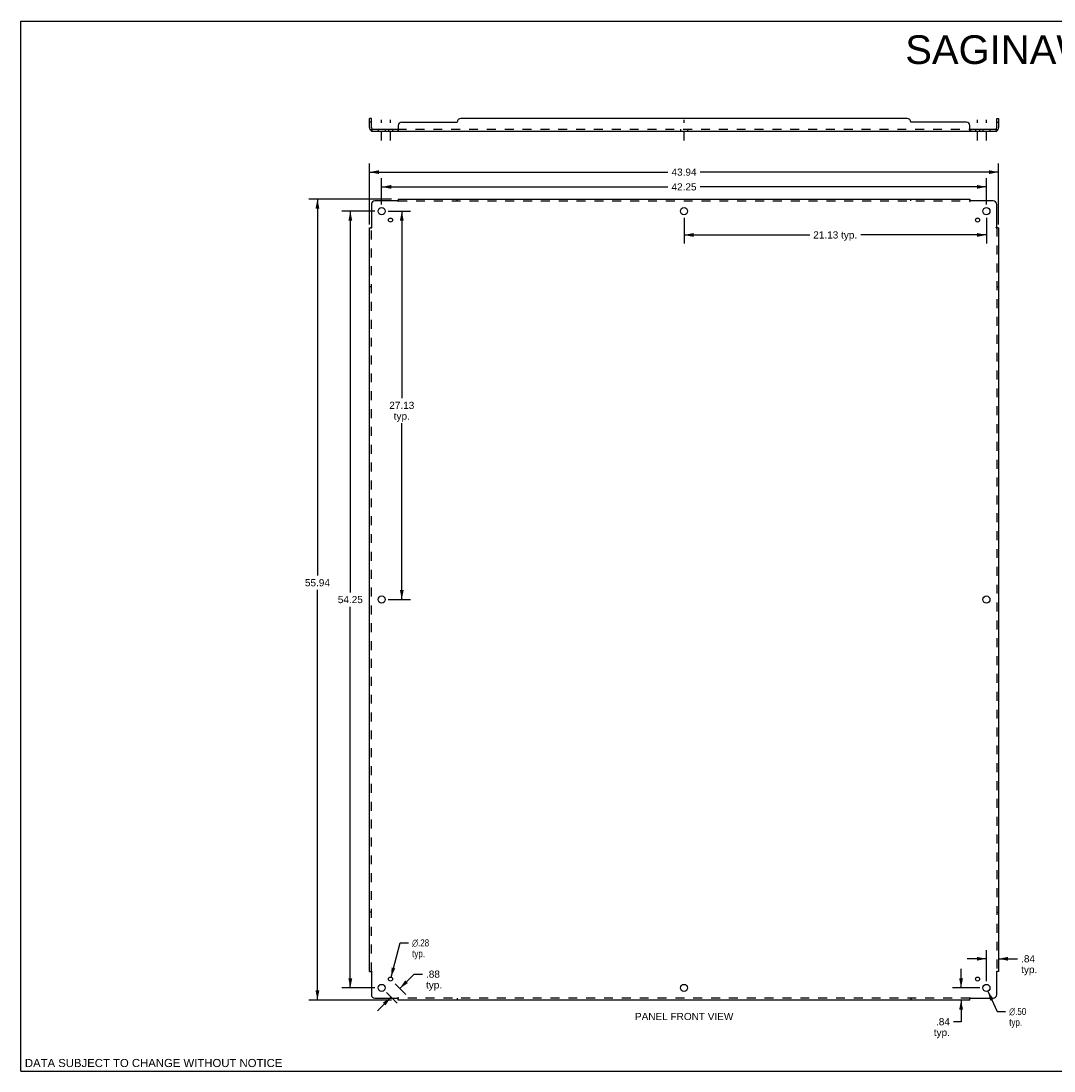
# Model space of a CAD drawing. Header units: inches. Extents: x 0 to 113, y 0 to 73.
# Tile 1 of 2: x 0 to 72, y 0 to 73. Entities that reach past the tile are written whole.
import ezdxf

# ---------------------------------------------------------------- set-up
doc = ezdxf.new("R2010")
doc.units = ezdxf.units.IN
doc.header["$LTSCALE"] = 6.233333
doc.header["$MEASUREMENT"] = 0
doc.linetypes.add('DASHED', pattern=[0.2, 0.1, -0.1])
doc.linetypes.add('HIDDEN', pattern=[0.2, 0.1, -0.1])
doc.layers.get('0').update_dxf_attribs({"linetype": 'CONTINUOUS'})
for name, color, linetype in [('21_WIDE_OR_GREATER', 7, 'CONTINUOUS'), ('DEFAULT_2', 8, 'HIDDEN'), ('DIMENSIONS', 7, 'CONTINUOUS')]:
    doc.layers.add(name, color=color, linetype=linetype)
doc.styles.get("Standard").update_dxf_attribs({"font": 'arial.ttf'})
doc.styles.add('TEXTSTYLE_1', font='gdt', dxfattribs={"width": 0.8})
doc.dimstyles.new('DIMSTYLE_1', dxfattribs={"dimtxt": 0.5, "dimasz": 0.666667, "dimexe": 0.09, "dimexo": 0.07, "dimgap": 0.0375, "dimtad": 0, "dimtih": 1, "dimtoh": 1, "dimzin": 4, "dimdsep": 46, "dimtxsty": 'Standard', "dimblk": '_FILLED', "dimblk1": '_FILLED', "dimblk2": '_FILLED', "dimcen": 0.09, "dimadec": 3, "dimazin": 1, "dimtfac": 1, "dimtdec": 3, "dimtofl": 0, "dimtmove": 0, "dimatfit": 3, "dimldrblk": '_FILLED', "dimfxl": 0, "dimtolj": 1, "dimtzin": 4, "dimarcsym": 0})
doc.dimstyles.new('DIMSTYLE_2', dxfattribs={"dimtxt": 0.5, "dimasz": 0.666667, "dimexe": 0.09, "dimexo": 0.07, "dimgap": 0.09, "dimtad": 0, "dimtih": 1, "dimtoh": 1, "dimzin": 4, "dimdsep": 46, "dimtxsty": 'Standard', "dimblk": '_FILLED', "dimblk1": '_FILLED', "dimblk2": '_FILLED', "dimcen": 0.09, "dimadec": 3, "dimazin": 1, "dimtfac": 1, "dimtdec": 3, "dimtofl": 0, "dimtmove": 0, "dimatfit": 1, "dimldrblk": '_FILLED', "dimfxl": 0, "dimtolj": 1, "dimtzin": 4, "dimarcsym": 0})

# ---------------------------------------------------------------- blocks, each defined once
blk = doc.blocks.new('_FILLED')
at = {"color": 0, "linetype": 'ByBlock'}
blk.add_solid([(0, 0), (-1, 0.2), (-1, -0.2)], dxfattribs=at)
blk = doc.blocks.new('*D1')
at = {"layer": 'DIMENSIONS', "color": 2, "linetype": 'Continuous'}
for p, q in [((25.662, 60.052), (27.203, 60.052)), ((26.603, 60.052), (26.603, 46.989)), ((26.603, 32.927), (26.603, 45.239)), ((25.662, 32.927), (27.203, 32.927))]:
    blk.add_line(p, q, dxfattribs=at)
at = {"layer": 'DIMENSIONS', "color": 2, "linetype": 'Continuous', "xscale": 0.6666666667, "yscale": 0.6666666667, "zscale": 0.6666666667}
for p, rotation in [((26.603, 60.052), 90), ((26.603, 32.927), 270)]:
    blk.add_blockref('_FILLED', p, dxfattribs=dict(at, rotation=rotation))
at = {"layer": 'DIMENSIONS', "color": 2, "linetype": 'Continuous', "insert": (26.603, 46.739), "char_height": 0.5, "width": 1.74721, "attachment_point": 2, "line_spacing_factor": 0.9}
blk.add_mtext('27.13\\Ptyp.', dxfattribs=at)
blk = doc.blocks.new('*D2')
at = {"layer": 'DIMENSIONS', "color": 2, "linetype": 'Continuous'}
for p, q in [((46.321, 59.585), (46.321, 57.791)), ((67.446, 59.585), (67.446, 57.791)), ((46.321, 58.391), (55.101, 58.391)), ((67.446, 58.391), (58.666, 58.391))]:
    blk.add_line(p, q, dxfattribs=at)
at = {"layer": 'DIMENSIONS', "color": 2, "linetype": 'Continuous', "xscale": 0.6666666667, "yscale": 0.6666666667, "zscale": 0.6666666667, "rotation": 180}
blk.add_blockref('_FILLED', (46.321, 58.391), dxfattribs=at)
at = {"layer": 'DIMENSIONS', "color": 2, "linetype": 'Continuous', "xscale": 0.6666666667, "yscale": 0.6666666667, "zscale": 0.6666666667}
blk.add_blockref('_FILLED', (67.446, 58.391), dxfattribs=at)
at = {"layer": 'DIMENSIONS', "color": 2, "linetype": 'Continuous', "insert": (56.883, 58.641), "char_height": 0.5, "width": 3.06506, "attachment_point": 2, "line_spacing_factor": 0.9}
blk.add_mtext('21.13 typ.', dxfattribs=at)
blk = doc.blocks.new('*D3')
at = {"layer": 'DIMENSIONS', "color": 2, "linetype": 'Continuous'}
for p, q in [((25.196, 60.518), (25.196, 62.348)), ((67.446, 60.518), (67.446, 62.348)), ((25.196, 61.748), (45.197, 61.748)), ((67.446, 61.748), (47.444, 61.748))]:
    blk.add_line(p, q, dxfattribs=at)
at = {"layer": 'DIMENSIONS', "color": 2, "linetype": 'Continuous', "xscale": 0.6666666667, "yscale": 0.6666666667, "zscale": 0.6666666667, "rotation": 180}
blk.add_blockref('_FILLED', (25.196, 61.748), dxfattribs=at)
at = {"layer": 'DIMENSIONS', "color": 2, "linetype": 'Continuous', "xscale": 0.6666666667, "yscale": 0.6666666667, "zscale": 0.6666666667}
blk.add_blockref('_FILLED', (67.446, 61.748), dxfattribs=at)
at = {"layer": 'DIMENSIONS', "color": 2, "linetype": 'Continuous', "insert": (46.321, 61.998), "char_height": 0.5, "width": 1.74721, "attachment_point": 2, "line_spacing_factor": 0.9}
blk.add_mtext('42.25', dxfattribs=at)
blk = doc.blocks.new('*D4')
at = {"layer": 'DIMENSIONS', "color": 2, "linetype": 'Continuous'}
for p, q in [((24.352, 59.112), (24.352, 63.379)), ((68.29, 59.112), (68.29, 63.379)), ((24.352, 62.779), (45.197, 62.779)), ((68.29, 62.779), (47.444, 62.779))]:
    blk.add_line(p, q, dxfattribs=at)
at = {"layer": 'DIMENSIONS', "color": 2, "linetype": 'Continuous', "xscale": 0.6666666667, "yscale": 0.6666666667, "zscale": 0.6666666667, "rotation": 180}
blk.add_blockref('_FILLED', (24.352, 62.779), dxfattribs=at)
at = {"layer": 'DIMENSIONS', "color": 2, "linetype": 'Continuous', "xscale": 0.6666666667, "yscale": 0.6666666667, "zscale": 0.6666666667}
blk.add_blockref('_FILLED', (68.29, 62.779), dxfattribs=at)
at = {"layer": 'DIMENSIONS', "color": 2, "linetype": 'Continuous', "insert": (46.321, 63.029), "char_height": 0.5, "width": 1.74721, "attachment_point": 2, "line_spacing_factor": 0.9}
blk.add_mtext('43.94', dxfattribs=at)
blk = doc.blocks.new('*D5')
at = {"layer": 'DIMENSIONS', "color": 2, "linetype": 'Continuous'}
for p, q in [((24.729, 60.052), (22.407, 60.052)), ((23.007, 60.052), (23.007, 33.427)), ((23.007, 5.802), (23.007, 32.427)), ((24.729, 5.802), (22.407, 5.802))]:
    blk.add_line(p, q, dxfattribs=at)
at = {"layer": 'DIMENSIONS', "color": 2, "linetype": 'Continuous', "xscale": 0.6666666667, "yscale": 0.6666666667, "zscale": 0.6666666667}
for p, rotation in [((23.007, 60.052), 90), ((23.007, 5.802), 270)]:
    blk.add_blockref('_FILLED', p, dxfattribs=dict(at, rotation=rotation))
at = {"layer": 'DIMENSIONS', "color": 2, "linetype": 'Continuous', "insert": (23.007, 33.177), "char_height": 0.5, "width": 1.74721, "attachment_point": 2, "line_spacing_factor": 0.9}
blk.add_mtext('54.25', dxfattribs=at)
blk = doc.blocks.new('*D6')
at = {"layer": '21_WIDE_OR_GREATER', "color": 2, "linetype": 'Continuous'}
for p, q in [((25.885, 60.895), (20.109, 60.895)), ((20.709, 60.895), (20.709, 34.604)), ((20.709, 4.958), (20.709, 33.604)), ((25.885, 4.958), (20.109, 4.958))]:
    blk.add_line(p, q, dxfattribs=at)
at = {"layer": '21_WIDE_OR_GREATER', "color": 2, "linetype": 'Continuous', "xscale": 0.6666666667, "yscale": 0.6666666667, "zscale": 0.6666666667}
for p, rotation in [((20.709, 60.895), 90), ((20.709, 4.958), 270)]:
    blk.add_blockref('_FILLED', p, dxfattribs=dict(at, rotation=rotation))
at = {"layer": '21_WIDE_OR_GREATER', "color": 2, "linetype": 'Continuous', "insert": (20.709, 34.354), "char_height": 0.5, "width": 1.74721, "attachment_point": 2, "line_spacing_factor": 0.9}
blk.add_mtext('55.94', dxfattribs=at)
blk = doc.blocks.new('*D7')
at = {"layer": 'DIMENSIONS', "color": 2, "linetype": 'Continuous'}
for p, q in [((25.851, 6.556), (26.491, 8.948)), ((26.491, 8.948), (27.074, 8.948))]:
    blk.add_line(p, q, dxfattribs=at)
at = {"layer": 'DIMENSIONS', "color": 2, "linetype": 'Continuous', "xscale": 0.6666666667, "yscale": 0.6666666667, "zscale": 0.6666666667, "rotation": 255.0252638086}
blk.add_blockref('_FILLED', (25.851, 6.556), dxfattribs=at)
at = {"layer": 'DIMENSIONS', "color": 2, "linetype": 'Continuous', "insert": (27.324, 9.198), "char_height": 0.5, "width": 1.63693, "attachment_point": 1, "line_spacing_factor": 0.9, "style": 'TEXTSTYLE_1'}
blk.add_mtext('{\\fgdt;n}\\fArial;.28\\Ptyp.', dxfattribs=at)
blk = doc.blocks.new('*D8')
at = {"layer": 'DIMENSIONS', "color": 2, "linetype": 'Continuous'}
for p, q in [((26.466, 5.769), (27.463, 6.765)), ((27.463, 6.765), (28.046, 6.765)), ((26.144, 6.09), (26.89, 5.345)), ((25.847, 5.15), (24.904, 4.207)), ((25.526, 5.472), (26.271, 4.726))]:
    blk.add_line(p, q, dxfattribs=at)
at = {"layer": 'DIMENSIONS', "color": 2, "linetype": 'Continuous', "xscale": 0.6666666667, "yscale": 0.6666666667, "zscale": 0.6666666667}
for p, rotation in [((26.466, 5.769), 225), ((25.847, 5.15), 45)]:
    blk.add_blockref('_FILLED', p, dxfattribs=dict(at, rotation=rotation))
at = {"layer": 'DIMENSIONS', "color": 2, "linetype": 'Continuous', "insert": (28.296, 7.015), "char_height": 0.5, "width": 1.12454, "attachment_point": 1, "line_spacing_factor": 0.9}
blk.add_mtext('.88\\Ptyp.', dxfattribs=at)
blk = doc.blocks.new('*D9')
at = {"layer": 'DIMENSIONS', "color": 2, "linetype": 'Continuous'}
for p, q in [((67.551, 5.575), (68.205, 4.156)), ((68.205, 4.156), (68.789, 4.156))]:
    blk.add_line(p, q, dxfattribs=at)
at = {"layer": 'DIMENSIONS', "color": 2, "linetype": 'Continuous', "xscale": 0.6666666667, "yscale": 0.6666666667, "zscale": 0.6666666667, "rotation": 114.7864448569}
blk.add_blockref('_FILLED', (67.551, 5.575), dxfattribs=at)
at = {"layer": 'DIMENSIONS', "color": 2, "linetype": 'Continuous', "insert": (69.039, 4.406), "char_height": 0.5, "width": 1.63693, "attachment_point": 1, "line_spacing_factor": 0.9, "style": 'TEXTSTYLE_1'}
blk.add_mtext('{\\fgdt;n}\\fArial;.50\\Ptyp.', dxfattribs=at)
blk = doc.blocks.new('*D10')
at = {"layer": '21_WIDE_OR_GREATER', "color": 2, "linetype": 'Continuous'}
for p, q in [((65.676, 5.802), (65.676, 7.135)), ((66.979, 5.802), (65.076, 5.802)), ((65.676, 4.958), (65.676, 3.441)), ((65.676, 3.441), (65.146, 3.441))]:
    blk.add_line(p, q, dxfattribs=at)
at = {"layer": '21_WIDE_OR_GREATER', "color": 2, "linetype": 'Continuous', "xscale": 0.6666666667, "yscale": 0.6666666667, "zscale": 0.6666666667}
for p, rotation in [((65.676, 5.802), 270), ((65.676, 4.958), 90)]:
    blk.add_blockref('_FILLED', p, dxfattribs=dict(at, rotation=rotation))
at = {"layer": '21_WIDE_OR_GREATER', "color": 2, "linetype": 'Continuous', "insert": (64.896, 3.691), "char_height": 0.5, "width": 1.12454, "attachment_point": 3, "line_spacing_factor": 0.9}
blk.add_mtext('.84\\Ptyp.', dxfattribs=at)
blk = doc.blocks.new('*D11')
at = {"layer": 'DIMENSIONS', "color": 2, "linetype": 'Continuous'}
for p, q in [((67.446, 6.268), (67.446, 8.438)), ((67.446, 7.838), (66.112, 7.838)), ((68.29, 7.838), (69.623, 7.838))]:
    blk.add_line(p, q, dxfattribs=at)
at = {"layer": 'DIMENSIONS', "color": 2, "linetype": 'Continuous', "xscale": 0.6666666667, "yscale": 0.6666666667, "zscale": 0.6666666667}
blk.add_blockref('_FILLED', (67.446, 7.838), dxfattribs=at)
at = {"layer": 'DIMENSIONS', "color": 2, "linetype": 'Continuous', "xscale": 0.6666666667, "yscale": 0.6666666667, "zscale": 0.6666666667, "rotation": 180}
blk.add_blockref('_FILLED', (68.29, 7.838), dxfattribs=at)
at = {"layer": 'DIMENSIONS', "color": 2, "linetype": 'Continuous', "insert": (69.873, 8.088), "char_height": 0.5, "width": 1.12454, "attachment_point": 1, "line_spacing_factor": 0.9}
blk.add_mtext('.84\\Ptyp.', dxfattribs=at)

msp = doc.modelspace()

# ---------------------------------------------------------------- linework, layer by layer
at = {"color": 7, "linetype": 'Continuous'}
for p, q in [((0, 0), (0, 73.333)), ((0, 73.333), (113.333, 73.333)), ((24.477, 66.525), (24.352, 66.525)), ((24.477, 66.275), (24.352, 66.275)), ((24.477, 65.887), (24.477, 66.525)), ((68.165, 66.525), (68.29, 66.525)), ((68.165, 65.887), (68.165, 66.525)), ((68.165, 66.275), (68.29, 66.275)), ((24.438, 65.704), (24.477, 65.751)), ((24.477, 65.775), (24.477, 65.65)), ((24.477, 65.775), (26.317, 65.775)), ((26.317, 65.775), (26.317, 65.65)), ((66.325, 65.775), (68.165, 65.775)), ((66.325, 65.775), (66.325, 65.65)), ((68.165, 65.775), (68.165, 65.65)), ((68.203, 65.704), (68.165, 65.751)), ((0, 0), (113.333, 0))]:
    msp.add_line(p, q, dxfattribs=at)
at = {"color": 3, "linetype": 'Continuous'}
for p, q in [((24.352, 65.887), (24.352, 66.525)), ((26.352, 66.025), (26.352, 65.704)), ((26.602, 66.275), (30.477, 66.275)), ((61.915, 66.525), (30.727, 66.525)), ((66.04, 66.275), (62.165, 66.275)), ((66.29, 65.704), (66.29, 66.025)), ((68.29, 66.525), (68.29, 65.887)), ((24.477, 65.65), (68.165, 65.65)), ((26.352, 60.895), (26.352, 60.809)), ((26.352, 60.895), (66.29, 60.895)), ((66.29, 60.895), (66.29, 60.809)), ((24.477, 60.52), (24.477, 58.931)), ((26.317, 60.77), (24.727, 60.77)), ((26.335, 60.789), (26.328, 60.783)), ((67.915, 60.77), (66.325, 60.77)), ((68.165, 58.931), (68.165, 60.52)), ((24.352, 6.958), (24.352, 58.895)), ((24.352, 58.895), (24.438, 58.895)), ((68.183, 58.912), (68.177, 58.919)), ((68.29, 58.895), (68.203, 58.895)), ((68.29, 58.895), (68.29, 6.958)), ((24.352, 6.958), (24.438, 6.958)), ((24.458, 6.941), (24.465, 6.934)), ((24.477, 6.922), (24.477, 5.333)), ((68.165, 5.333), (68.165, 6.922)), ((68.29, 6.958), (68.203, 6.958)), ((24.727, 5.083), (26.317, 5.083)), ((26.352, 4.958), (26.352, 5.044)), ((66.29, 4.958), (26.352, 4.958)), ((66.29, 4.958), (66.29, 5.044)), ((66.307, 5.064), (66.313, 5.071)), ((66.325, 5.083), (67.915, 5.083))]:
    msp.add_line(p, q, dxfattribs=at)
at = {"color": 2, "linetype": 'DASHED'}
for p, q in [((25.196, 64.984), (25.196, 66.442)), ((25.814, 64.984), (25.814, 66.442)), ((46.321, 64.984), (46.321, 66.442)), ((66.827, 64.984), (66.827, 66.442)), ((67.446, 64.984), (67.446, 66.442))]:
    msp.add_line(p, q, dxfattribs=at)
at = {"color": 3, "linetype": 'Continuous'}
for points in [[(24.438, 65.704), (24.441, 65.702), (24.443, 65.7), (24.445, 65.697), (24.447, 65.694), (24.449, 65.691), (24.45, 65.687), (24.452, 65.684), (24.454, 65.68), (24.457, 65.673)], [(24.457, 65.673), (24.458, 65.669), (24.46, 65.666), (24.461, 65.663), (24.463, 65.66), (24.465, 65.658), (24.467, 65.655), (24.469, 65.654), (24.47, 65.652), (24.472, 65.651), (24.474, 65.651), (24.476, 65.65), (24.477, 65.65)], [(26.341, 65.684), (26.338, 65.676), (26.337, 65.673), (26.335, 65.669), (26.333, 65.666), (26.332, 65.663), (26.33, 65.66), (26.328, 65.658), (26.327, 65.655), (26.325, 65.654), (26.323, 65.652), (26.321, 65.651), (26.32, 65.651), (26.318, 65.65), (26.317, 65.65)], [(26.352, 65.704), (26.35, 65.702), (26.349, 65.7), (26.347, 65.697), (26.346, 65.694), (26.344, 65.691), (26.343, 65.687), (26.341, 65.684)], [(66.29, 65.704), (66.291, 65.702), (66.293, 65.7), (66.294, 65.697), (66.296, 65.694), (66.297, 65.691), (66.299, 65.687), (66.3, 65.684), (66.303, 65.676)], [(66.303, 65.676), (66.305, 65.673), (66.307, 65.669), (66.308, 65.666), (66.31, 65.663), (66.311, 65.66), (66.313, 65.658), (66.315, 65.655), (66.317, 65.654), (66.319, 65.652), (66.32, 65.651), (66.322, 65.651), (66.324, 65.65), (66.325, 65.65)], [(68.188, 65.68), (68.185, 65.673), (68.183, 65.669), (68.182, 65.666), (68.18, 65.663), (68.179, 65.66), (68.177, 65.658), (68.175, 65.655), (68.173, 65.654), (68.171, 65.652), (68.169, 65.651), (68.168, 65.651), (68.166, 65.65), (68.165, 65.65)], [(68.203, 65.704), (68.201, 65.702), (68.199, 65.7), (68.197, 65.697), (68.195, 65.694), (68.193, 65.691), (68.191, 65.687), (68.189, 65.684), (68.188, 65.68)], [(26.328, 60.783), (26.327, 60.781), (26.325, 60.779), (26.323, 60.777), (26.321, 60.775), (26.32, 60.773), (26.318, 60.772), (26.317, 60.77)], [(26.352, 60.809), (26.35, 60.807), (26.349, 60.805), (26.347, 60.803), (26.346, 60.801), (26.344, 60.799), (26.343, 60.797), (26.341, 60.795), (26.34, 60.794), (26.338, 60.792), (26.337, 60.79), (26.335, 60.789)], [(66.29, 60.809), (66.291, 60.807), (66.293, 60.805), (66.294, 60.803), (66.296, 60.801), (66.297, 60.799), (66.299, 60.797), (66.3, 60.795), (66.302, 60.794), (66.303, 60.792), (66.305, 60.79), (66.307, 60.789)], [(66.307, 60.789), (66.313, 60.783), (66.315, 60.781), (66.317, 60.779), (66.319, 60.777), (66.32, 60.775), (66.322, 60.773), (66.324, 60.772), (66.325, 60.77)], [(24.438, 58.895), (24.441, 58.897), (24.443, 58.898), (24.445, 58.9), (24.447, 58.902), (24.449, 58.903), (24.45, 58.905), (24.452, 58.906), (24.454, 58.908), (24.455, 58.909), (24.457, 58.911), (24.458, 58.912)], [(24.458, 58.912), (24.465, 58.919), (24.467, 58.921), (24.469, 58.923), (24.47, 58.924), (24.472, 58.926), (24.474, 58.928), (24.476, 58.929), (24.477, 58.931)], [(68.177, 58.919), (68.175, 58.921), (68.173, 58.923), (68.171, 58.924), (68.169, 58.926), (68.168, 58.928), (68.166, 58.929), (68.165, 58.931)], [(68.203, 58.895), (68.201, 58.897), (68.199, 58.898), (68.197, 58.9), (68.195, 58.902), (68.193, 58.903), (68.191, 58.905), (68.189, 58.906), (68.188, 58.908), (68.186, 58.909), (68.185, 58.911), (68.183, 58.912)], [(24.438, 6.958), (24.441, 6.956), (24.443, 6.955), (24.445, 6.953), (24.447, 6.951), (24.449, 6.95), (24.45, 6.948), (24.452, 6.947), (24.454, 6.945), (24.455, 6.944), (24.457, 6.942), (24.458, 6.941)], [(24.465, 6.934), (24.467, 6.932), (24.469, 6.93), (24.47, 6.929), (24.472, 6.927), (24.474, 6.925), (24.476, 6.924), (24.477, 6.922)], [(68.183, 6.941), (68.177, 6.934), (68.175, 6.932), (68.173, 6.93), (68.171, 6.929), (68.169, 6.927), (68.168, 6.925), (68.166, 6.924), (68.165, 6.922)], [(68.203, 6.958), (68.201, 6.956), (68.199, 6.955), (68.197, 6.953), (68.195, 6.951), (68.193, 6.95), (68.191, 6.948), (68.189, 6.947), (68.188, 6.945), (68.186, 6.944), (68.185, 6.942), (68.183, 6.941)], [(26.335, 5.064), (26.328, 5.071), (26.327, 5.072), (26.325, 5.074), (26.323, 5.076), (26.321, 5.078), (26.32, 5.08), (26.318, 5.081), (26.317, 5.083)], [(26.352, 5.044), (26.35, 5.046), (26.349, 5.049), (26.347, 5.051), (26.346, 5.052), (26.344, 5.054), (26.343, 5.056), (26.341, 5.058), (26.34, 5.059), (26.338, 5.061), (26.337, 5.063), (26.335, 5.064)], [(66.29, 5.044), (66.291, 5.046), (66.293, 5.049), (66.294, 5.051), (66.296, 5.052), (66.297, 5.054), (66.299, 5.056), (66.3, 5.058), (66.302, 5.059), (66.303, 5.061), (66.305, 5.063), (66.307, 5.064)], [(66.313, 5.071), (66.315, 5.072), (66.317, 5.074), (66.319, 5.076), (66.32, 5.078), (66.322, 5.08), (66.324, 5.081), (66.325, 5.083)]]:
    msp.add_lwpolyline(points, dxfattribs=at)
at = {"color": 7, "linetype": 'Continuous'}
for points in [[(24.492, 65.782), (24.489, 65.78), (24.487, 65.779), (24.485, 65.777)], [(24.501, 65.79), (24.499, 65.788), (24.496, 65.786), (24.494, 65.784), (24.492, 65.782)], [(24.518, 65.801), (24.517, 65.801), (24.516, 65.801), (24.516, 65.801), (24.515, 65.801), (24.514, 65.8), (24.512, 65.8), (24.511, 65.799), (24.51, 65.798), (24.508, 65.796), (24.506, 65.795), (24.505, 65.793), (24.501, 65.79)], [(26.33, 65.786), (26.328, 65.784), (26.327, 65.782), (26.325, 65.78), (26.324, 65.779), (26.322, 65.777), (26.321, 65.776), (26.319, 65.776), (26.318, 65.775), (26.317, 65.775)], [(26.352, 65.801), (26.35, 65.801), (26.349, 65.801), (26.347, 65.801), (26.345, 65.801), (26.344, 65.8), (26.342, 65.8), (26.341, 65.799), (26.339, 65.798), (26.338, 65.796), (26.336, 65.795), (26.335, 65.793), (26.334, 65.792), (26.332, 65.79), (26.33, 65.786)], [(66.29, 65.801), (66.291, 65.801), (66.293, 65.801), (66.295, 65.801), (66.296, 65.801), (66.298, 65.8), (66.299, 65.8), (66.301, 65.799), (66.302, 65.798), (66.304, 65.796), (66.305, 65.795), (66.307, 65.793), (66.308, 65.792), (66.309, 65.79), (66.311, 65.788), (66.312, 65.786), (66.313, 65.784), (66.315, 65.782), (66.316, 65.78), (66.318, 65.779), (66.319, 65.777), (66.321, 65.776), (66.322, 65.776), (66.323, 65.775), (66.325, 65.775)], [(68.124, 65.801), (68.124, 65.801), (68.125, 65.801), (68.126, 65.801), (68.127, 65.801), (68.128, 65.8), (68.129, 65.8), (68.13, 65.799), (68.132, 65.798), (68.134, 65.796), (68.135, 65.795), (68.137, 65.793)], [(68.137, 65.793), (68.141, 65.79), (68.143, 65.788), (68.145, 65.786), (68.147, 65.784), (68.15, 65.782)], [(68.15, 65.782), (68.152, 65.78), (68.155, 65.779), (68.157, 65.777), (68.159, 65.776)]]:
    msp.add_lwpolyline(points, dxfattribs=at)
at = {"color": 3, "linetype": 'Continuous'}
for centre, radius in [((25.196, 60.052), 0.25), ((46.321, 60.052), 0.25), ((67.446, 60.052), 0.25), ((25.814, 59.433), 0.141), ((66.827, 59.433), 0.141), ((25.196, 32.927), 0.25), ((67.446, 32.927), 0.25), ((25.196, 5.802), 0.25), ((25.814, 6.42), 0.141), ((46.321, 5.802), 0.25), ((66.827, 6.42), 0.141), ((67.446, 5.802), 0.25)]:
    msp.add_circle(centre, radius, dxfattribs=at)
for centre, radius, start, end in [((26.602, 66.025), 0.25, 90, 180), ((30.727, 66.275), 0.25, 90, 180), ((61.915, 66.275), 0.25, 0, 90), ((66.04, 66.025), 0.25, 0, 90), ((24.589, 65.887), 0.237, 180, 230.56585), ((68.053, 65.887), 0.237, 309.43415, 360), ((24.727, 60.52), 0.25, 90, 180), ((67.915, 60.52), 0.25, 0, 90), ((24.727, 5.333), 0.25, 180, 270), ((67.915, 5.333), 0.25, 270, 360)]:
    msp.add_arc(centre, radius, start, end, dxfattribs=at)
at = {"color": 7, "linetype": 'Continuous'}
for centre, start, end in [((24.589, 65.887), 180, 270), ((68.053, 65.887), 270, 360)]:
    msp.add_arc(centre, 0.112, start, end, dxfattribs=at)
at = {"layer": 'DEFAULT_2', "color": 8, "linetype": 'HIDDEN'}
for p, q in [((24.477, 65.751), (24.518, 65.801)), ((24.946, 65.775), (24.946, 65.65)), ((25.446, 65.775), (25.446, 65.65)), ((25.674, 65.775), (25.674, 65.65)), ((25.955, 65.775), (25.955, 65.65)), ((26.317, 65.775), (66.325, 65.775)), ((46.071, 65.775), (46.071, 65.65)), ((46.571, 65.775), (46.571, 65.65)), ((66.295, 65.801), (66.296, 65.801)), ((66.319, 65.777), (66.321, 65.776)), ((66.319, 65.652), (66.32, 65.651)), ((66.322, 65.776), (66.323, 65.775)), ((66.687, 65.775), (66.687, 65.65)), ((66.968, 65.775), (66.968, 65.65)), ((67.196, 65.775), (67.196, 65.65)), ((67.696, 65.775), (67.696, 65.65)), ((68.165, 65.751), (68.124, 65.801)), ((68.165, 65.715), (68.165, 65.715)), ((30.477, 60.77), (30.477, 60.895)), ((62.165, 60.77), (62.165, 60.895)), ((26.352, 60.809), (26.352, 60.729)), ((26.352, 60.77), (66.29, 60.77)), ((66.29, 60.809), (66.29, 60.729)), ((24.438, 58.895), (24.518, 58.895)), ((24.477, 6.958), (24.477, 58.895)), ((68.124, 58.895), (68.203, 58.895)), ((68.165, 58.895), (68.165, 6.958)), ((24.477, 54.77), (24.352, 54.77)), ((68.165, 54.77), (68.29, 54.77)), ((24.477, 11.083), (24.352, 11.083)), ((68.165, 11.083), (68.29, 11.083)), ((24.438, 6.958), (24.518, 6.958)), ((68.124, 6.958), (68.203, 6.958)), ((26.352, 5.044), (26.352, 5.124)), ((66.29, 5.083), (26.352, 5.083)), ((30.477, 5.083), (30.477, 4.958)), ((62.165, 5.083), (62.165, 4.958)), ((66.29, 5.044), (66.29, 5.124))]:
    msp.add_line(p, q, dxfattribs=at)
for points in [[(24.477, 65.715), (24.477, 65.715), (24.477, 65.716), (24.477, 65.716), (24.477, 65.716), (24.477, 65.717), (24.477, 65.717), (24.477, 65.718), (24.477, 65.718), (24.477, 65.719), (24.477, 65.719), (24.478, 65.72), (24.478, 65.721), (24.478, 65.721), (24.478, 65.722), (24.478, 65.722), (24.478, 65.723), (24.478, 65.724), (24.478, 65.725), (24.479, 65.725), (24.479, 65.726), (24.479, 65.727), (24.479, 65.727), (24.479, 65.728), (24.479, 65.729), (24.48, 65.73), (24.48, 65.73), (24.48, 65.731), (24.48, 65.732), (24.48, 65.733), (24.481, 65.733), (24.481, 65.734), (24.481, 65.735), (24.481, 65.736), (24.482, 65.737), (24.482, 65.737), (24.482, 65.738), (24.482, 65.739), (24.483, 65.74), (24.483, 65.741), (24.483, 65.742), (24.483, 65.742), (24.484, 65.743), (24.484, 65.744), (24.484, 65.745), (24.485, 65.746), (24.485, 65.747), (24.485, 65.748), (24.486, 65.749), (24.486, 65.75), (24.486, 65.751), (24.487, 65.752), (24.487, 65.753), (24.488, 65.754), (24.488, 65.755), (24.488, 65.756), (24.489, 65.757), (24.489, 65.758), (24.49, 65.759), (24.49, 65.76), (24.49, 65.76), (24.491, 65.761), (24.491, 65.762), (24.491, 65.763), (24.492, 65.764), (24.492, 65.765), (24.493, 65.766), (24.493, 65.766), (24.493, 65.767), (24.494, 65.768), (24.494, 65.769), (24.494, 65.769), (24.495, 65.77), (24.495, 65.771), (24.496, 65.772), (24.496, 65.772), (24.496, 65.773), (24.497, 65.774), (24.497, 65.774), (24.497, 65.775), (24.498, 65.775), (24.498, 65.776), (24.498, 65.777), (24.499, 65.777), (24.499, 65.778), (24.499, 65.778), (24.5, 65.779), (24.5, 65.779), (24.5, 65.779)], [(24.485, 65.777), (24.483, 65.776), (24.481, 65.776), (24.479, 65.775), (24.477, 65.775)], [(24.477, 65.719), (24.477, 65.718), (24.477, 65.717), (24.477, 65.717), (24.477, 65.716), (24.477, 65.716), (24.477, 65.716), (24.477, 65.716), (24.477, 65.715)], [(24.5, 65.779), (24.5, 65.779), (24.5, 65.779), (24.5, 65.779), (24.5, 65.779), (24.5, 65.779), (24.5, 65.779), (24.499, 65.778), (24.499, 65.778), (24.499, 65.778), (24.499, 65.777), (24.498, 65.777), (24.498, 65.776), (24.497, 65.776), (24.497, 65.775)], [(26.321, 65.776), (26.319, 65.776), (26.318, 65.775)], [(26.321, 65.651), (26.32, 65.651), (26.318, 65.65)], [(26.327, 65.655), (26.325, 65.654), (26.323, 65.652)], [(26.347, 65.801), (26.345, 65.801), (26.344, 65.8), (26.342, 65.8), (26.341, 65.799), (26.339, 65.798)], [(66.299, 65.8), (66.301, 65.799), (66.302, 65.798)], [(68.144, 65.775), (68.144, 65.776), (68.144, 65.776), (68.143, 65.777), (68.143, 65.777), (68.143, 65.778), (68.142, 65.778), (68.142, 65.778), (68.142, 65.779), (68.142, 65.779), (68.142, 65.779), (68.141, 65.779), (68.141, 65.779)], [(68.141, 65.779), (68.142, 65.779), (68.142, 65.779), (68.142, 65.779), (68.142, 65.778), (68.142, 65.778), (68.143, 65.777), (68.143, 65.777), (68.143, 65.776), (68.144, 65.776), (68.144, 65.775), (68.144, 65.775), (68.144, 65.774), (68.145, 65.774), (68.145, 65.773), (68.145, 65.772), (68.146, 65.772), (68.146, 65.771), (68.146, 65.77), (68.147, 65.77), (68.147, 65.769), (68.148, 65.768), (68.148, 65.768), (68.148, 65.767), (68.149, 65.766), (68.149, 65.766), (68.149, 65.765), (68.15, 65.764), (68.15, 65.763), (68.15, 65.763), (68.151, 65.762), (68.151, 65.761), (68.151, 65.76), (68.152, 65.759), (68.152, 65.758), (68.152, 65.758), (68.153, 65.757), (68.153, 65.756), (68.154, 65.755), (68.154, 65.754), (68.154, 65.753), (68.155, 65.752), (68.155, 65.751), (68.155, 65.75), (68.156, 65.749), (68.156, 65.748), (68.156, 65.747), (68.157, 65.746), (68.157, 65.745), (68.158, 65.744), (68.158, 65.743), (68.158, 65.742), (68.159, 65.741), (68.159, 65.74), (68.159, 65.739), (68.16, 65.738), (68.16, 65.737), (68.16, 65.736), (68.161, 65.735), (68.161, 65.734), (68.161, 65.733), (68.161, 65.732), (68.162, 65.731), (68.162, 65.73), (68.162, 65.729), (68.162, 65.728), (68.163, 65.727), (68.163, 65.726), (68.163, 65.725), (68.163, 65.724), (68.163, 65.723), (68.164, 65.722), (68.164, 65.721), (68.164, 65.72), (68.164, 65.72), (68.164, 65.719), (68.164, 65.718), (68.164, 65.717), (68.164, 65.717), (68.165, 65.716), (68.165, 65.716), (68.165, 65.716)], [(68.159, 65.776), (68.161, 65.776), (68.163, 65.775), (68.165, 65.775)], [(68.165, 65.715), (68.165, 65.715), (68.165, 65.716), (68.165, 65.716), (68.165, 65.716), (68.165, 65.717), (68.165, 65.717), (68.165, 65.718), (68.165, 65.719)], [(68.165, 65.716), (68.165, 65.716), (68.165, 65.715)], [(26.33, 60.751), (26.327, 60.756), (26.325, 60.758), (26.324, 60.76), (26.322, 60.763), (26.321, 60.765), (26.319, 60.767), (26.318, 60.769), (26.317, 60.77)], [(26.352, 60.729), (26.35, 60.73), (26.349, 60.731), (26.347, 60.732), (26.345, 60.733), (26.344, 60.734), (26.342, 60.735), (26.341, 60.736), (26.339, 60.738), (26.338, 60.739), (26.336, 60.741), (26.335, 60.743), (26.334, 60.745), (26.332, 60.747), (26.331, 60.749), (26.33, 60.751)], [(66.29, 60.729), (66.291, 60.73), (66.293, 60.731), (66.295, 60.732), (66.296, 60.733), (66.298, 60.734), (66.299, 60.735), (66.301, 60.736), (66.302, 60.738), (66.304, 60.739), (66.305, 60.741), (66.307, 60.743), (66.308, 60.745), (66.309, 60.747), (66.311, 60.749), (66.312, 60.751), (66.315, 60.756)], [(66.315, 60.756), (66.316, 60.758), (66.318, 60.76), (66.319, 60.763), (66.321, 60.765), (66.322, 60.767), (66.323, 60.769), (66.325, 60.77)], [(24.492, 58.92), (24.489, 58.922), (24.487, 58.923), (24.485, 58.925), (24.483, 58.926), (24.481, 58.928), (24.479, 58.929), (24.477, 58.931)], [(24.518, 58.895), (24.517, 58.897), (24.516, 58.899), (24.516, 58.9), (24.515, 58.902), (24.514, 58.904), (24.512, 58.905), (24.511, 58.907), (24.51, 58.908), (24.508, 58.91), (24.506, 58.911), (24.505, 58.912), (24.503, 58.914), (24.501, 58.915), (24.499, 58.916), (24.496, 58.918), (24.492, 58.92)], [(68.124, 58.895), (68.124, 58.897), (68.125, 58.899), (68.126, 58.9), (68.127, 58.902), (68.128, 58.904), (68.129, 58.905), (68.13, 58.907), (68.132, 58.908), (68.134, 58.91), (68.135, 58.911), (68.137, 58.912), (68.139, 58.914), (68.141, 58.915), (68.143, 58.916), (68.145, 58.918)], [(68.145, 58.918), (68.15, 58.92), (68.152, 58.922), (68.155, 58.923), (68.157, 58.925), (68.159, 58.926), (68.161, 58.928), (68.163, 58.929), (68.165, 58.931)], [(24.496, 6.935), (24.492, 6.933), (24.489, 6.931), (24.487, 6.93), (24.485, 6.928), (24.483, 6.927), (24.481, 6.925), (24.479, 6.924), (24.477, 6.922)], [(24.518, 6.958), (24.517, 6.956), (24.516, 6.954), (24.516, 6.953), (24.515, 6.951), (24.514, 6.95), (24.512, 6.948), (24.511, 6.946), (24.51, 6.945), (24.508, 6.943), (24.506, 6.942), (24.505, 6.941), (24.503, 6.939), (24.501, 6.938), (24.499, 6.937), (24.496, 6.935)], [(68.124, 6.958), (68.124, 6.956), (68.125, 6.954), (68.126, 6.953), (68.127, 6.951), (68.128, 6.95), (68.129, 6.948), (68.13, 6.946), (68.132, 6.945), (68.134, 6.943), (68.135, 6.942), (68.137, 6.941), (68.139, 6.939), (68.141, 6.938), (68.143, 6.937), (68.145, 6.935), (68.15, 6.933)], [(68.15, 6.933), (68.152, 6.931), (68.155, 6.93), (68.157, 6.928), (68.159, 6.927), (68.161, 6.925), (68.163, 6.924), (68.165, 6.922)], [(26.327, 5.097), (26.325, 5.095), (26.324, 5.093), (26.322, 5.09), (26.321, 5.088), (26.319, 5.086), (26.318, 5.084), (26.317, 5.083)], [(26.352, 5.124), (26.35, 5.123), (26.349, 5.122), (26.347, 5.121), (26.345, 5.12), (26.344, 5.119), (26.342, 5.118), (26.341, 5.117), (26.339, 5.115), (26.338, 5.114), (26.336, 5.112), (26.335, 5.11), (26.334, 5.108), (26.332, 5.106), (26.331, 5.104), (26.33, 5.102), (26.327, 5.097)], [(66.29, 5.124), (66.291, 5.123), (66.293, 5.122), (66.295, 5.121), (66.296, 5.12), (66.298, 5.119), (66.299, 5.118), (66.301, 5.117), (66.302, 5.115), (66.304, 5.114), (66.305, 5.112), (66.307, 5.11), (66.308, 5.108), (66.309, 5.106), (66.311, 5.104), (66.312, 5.102)], [(66.312, 5.102), (66.315, 5.097), (66.316, 5.095), (66.318, 5.093), (66.319, 5.09), (66.321, 5.088), (66.322, 5.086), (66.323, 5.084), (66.325, 5.083)]]:
    msp.add_lwpolyline(points, dxfattribs=at)
for centre, start, end in [((24.589, 65.887), 230.56585, 270), ((68.053, 65.887), 270, 309.43415)]:
    msp.add_arc(centre, 0.237, start, end, dxfattribs=at)

# ---------------------------------------------------------------- texts
at = {"layer": 'DIMENSIONS', "color": 2, "linetype": 'Continuous', "attachment_point": 2, "line_spacing_factor": 0.9}
for s, insert, char_height, width in [('SAGINAW CONTROL & ENGINEERING\\PSCE-60P48GALV', (87.077, 72.333), 2, 50.51301), ('PANEL FRONT VIEW', (46.33, 4.057), 0.5, 6.85502), ('DATA SUBJECT TO CHANGE WITHOUT NOTICE', (9.265, 0.842), 0.56667, 17.95217)]:
    msp.add_mtext(s, dxfattribs=dict(at, insert=insert, char_height=char_height, width=width))

# ---------------------------------------------------------------- dimensions: what is measured, and where the dimension line sits
at = {"layer": '21_WIDE_OR_GREATER', "color": 2, "linetype": 'Continuous'}
dim = msp.add_linear_dim(base=(20.709, 60.895), p1=(25.955, 4.958), p2=(25.955, 60.895), angle=90, dimstyle='DIMSTYLE_1', dxfattribs=at)
dim.commit()
dim.dimension.update_dxf_attribs({"geometry": '*D6', "text_midpoint": (20.707, 34.101), "dimtype": 160})
dim = msp.add_linear_dim(base=(65.676, 5.802), p1=(66.04, 4.958), p2=(67.049, 5.802), angle=90, text='<>\\Ptyp.', dimstyle='DIMSTYLE_1', dxfattribs=at)
dim.commit()
dim.dimension.update_dxf_attribs({"geometry": '*D10', "text_midpoint": (64.334, 3.066), "dimtype": 160})
at = {"layer": 'DIMENSIONS', "color": 2, "linetype": 'Continuous'}
dim = msp.add_linear_dim(base=(68.29, 62.779), p1=(24.352, 59.042), p2=(68.29, 59.042), dimstyle='DIMSTYLE_1', dxfattribs=at)
dim.commit()
dim.dimension.update_dxf_attribs({"geometry": '*D4', "text_midpoint": (46.308, 62.776), "dimtype": 160})
for base, p1, p2, angle, picture, middle in [((25.196, 61.748), (67.446, 60.448), (25.196, 60.448), 180, '*D3', (46.309, 61.746)), ((23.007, 5.802), (24.799, 60.052), (24.799, 5.802), 270, '*D5', (23.007, 32.924))]:
    dim = msp.add_linear_dim(base=base, p1=p1, p2=p2, angle=angle, dimstyle='DIMSTYLE_1', dxfattribs=at)
    dim.commit()
    dim.dimension.update_dxf_attribs({"geometry": picture, "text_midpoint": middle, "dimtype": 160})
for base, p1, p2, angle, text, picture, middle in [((26.602905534, 32.926521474), (25.592433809, 60.051521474), (25.592433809, 32.926521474), 270, '<>\\Ptyp.', '*D1', (26.602905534, 46.114021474)), ((46.320767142, 58.391489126), (67.445767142, 59.654854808), (46.320767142, 59.654854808), 180, '<> typ.', '*D2', (56.883267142, 58.391489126)), ((67.446, 7.838), (68.29, 7.208), (67.446, 6.198), 180, '<>\\Ptyp.', '*D11', (70.435, 7.463)), ((25.847, 5.15), (26.94, 5.295), (26.321, 4.676), 225, '<>\\Ptyp.', '*D8', (28.858, 6.39))]:
    dim = msp.add_linear_dim(base=base, p1=p1, p2=p2, angle=angle, text=text, dimstyle='DIMSTYLE_1', dxfattribs=at)
    dim.commit()
    dim.dimension.update_dxf_attribs({"geometry": picture, "text_midpoint": middle, "dimtype": 160})
for p1, p2, picture, middle in [((25.851, 6.556), (25.778, 6.285), '*D7', (28.142, 8.573)), ((67.551, 5.575), (67.341, 6.028), '*D9', (69.857, 3.781))]:
    dim = msp.add_diameter_dim_2p(p1=p1, p2=p2, text='%%c<>\\Ptyp.', dimstyle='DIMSTYLE_2', override={"dimpost": '<>'}, dxfattribs=at)
    dim.commit()
    dim.dimension.update_dxf_attribs({"geometry": picture, "text_midpoint": middle, "dimtype": 163})

doc.saveas('drawing.dxf')
